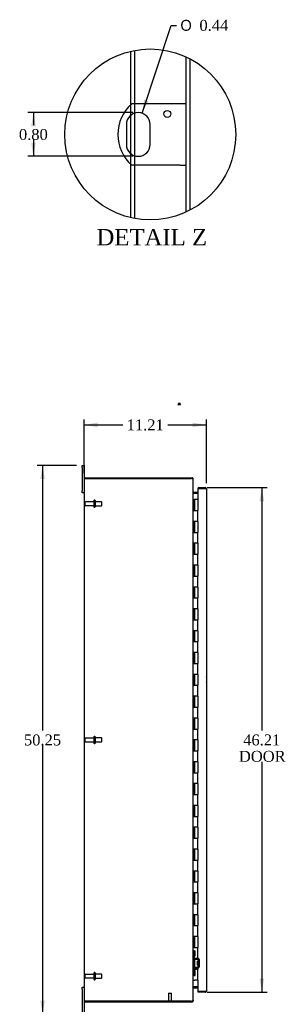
# Model space of a CAD drawing. Header units: inches. Extents: x 15 to 237, y 5 to 158.
# Tile 2 of 9: x 15 to 39, y 51 to 141. Entities that reach past the tile are written whole.
import ezdxf
from ezdxf.enums import TextEntityAlignment as Align

# ---------------------------------------------------------------- set-up
doc = ezdxf.new("R2010")
doc.units = ezdxf.units.IN
doc.header["$MEASUREMENT"] = 0
doc.layers.get('0').update_dxf_attribs({"linetype": 'CONTINUOUS'})
for name, color, linetype in [('COM40153-1', 7, 'CONTINUOUS'), ('COM42780', 7, 'CONTINUOUS'), ('COM48455', 7, 'CONTINUOUS'), ('COM71782-5', 7, 'CONTINUOUS'), ('DEFAULT', 7, 'CONTINUOUS'), ('FET07710', 7, 'CONTINUOUS'), ('HNG10620-44B', 7, 'CONTINUOUS'), ('HNG10620-44C', 7, 'CONTINUOUS'), ('STD21878', 7, 'CONTINUOUS'), ('STD26094', 7, 'CONTINUOUS')]:
    doc.layers.add(name, color=color, linetype=linetype)
doc.styles.add('SEACAD_SOLID_EDGE_ANSI1_SY', font='txt')
doc.styles.add('SEACAD_TIMES_NEW_ROMAN', font='times.ttf')

# ---------------------------------------------------------------- blocks, each defined once
blk = doc.blocks.new('SEANNOT_GROUP4')
at = {"layer": 'DEFAULT', "color": 136, "linetype": 'Continuous'}
blk.add_line((30.031, 106.173), (29.911, 105.965), dxfattribs=at)
blk.add_lwpolyline([(30.031, 106.173), (30.151, 105.965), (29.911, 105.965)], dxfattribs=at)
at = {"layer": 'DEFAULT', "color": 136, "linetype": 'Continuous', "style": 'SEACAD_TIMES_NEW_ROMAN'}
blk.add_text('4', height=0.08, dxfattribs=at).set_placement((30, 106.074), align=Align.TOP_LEFT)
blk = doc.blocks.new('GDIMGGROUP2')
at = {"layer": 'DEFAULT', "linetype": 'Continuous'}
for points in [[(22.579, 104.352), (21.329, 104.144), (22.579, 103.936)], [(31.289, 104.352), (31.289, 103.936), (32.539, 104.144)]]:
    blk.add_hatch(color=136, dxfattribs=at).paths.add_polyline_path(points)
at = {"layer": 'DEFAULT', "color": 136, "linetype": 'Continuous'}
for p, q in [((21.329, 99.692), (21.329, 104.644)), ((32.539, 98.795), (32.539, 104.644)), ((21.329, 104.144), (24.878, 104.144)), ((28.991, 104.144), (32.539, 104.144))]:
    blk.add_line(p, q, dxfattribs=at)
at = {"layer": 'DEFAULT', "color": 136, "linetype": 'Continuous', "style": 'SEACAD_TIMES_NEW_ROMAN'}
blk.add_text('11.21', height=1, dxfattribs=at).set_placement((25.228, 104.644), align=Align.TOP_LEFT)
blk = doc.blocks.new('GDIMGGROUP3')
at = {"layer": 'DEFAULT', "linetype": 'Continuous'}
for points in [[(17.324, 99.175), (17.741, 99.175), (17.533, 100.425)], [(17.324, 51.425), (17.533, 50.175), (17.741, 51.425)]]:
    blk.add_hatch(color=136, dxfattribs=at).paths.add_polyline_path(points)
at = {"layer": 'DEFAULT', "color": 136, "linetype": 'Continuous'}
for p, q in [((20.642, 100.425), (17.033, 100.425)), ((17.533, 100.425), (17.533, 76.15)), ((17.533, 74.8), (17.533, 50.175)), ((20.642, 50.175), (17.033, 50.175))]:
    blk.add_line(p, q, dxfattribs=at)
at = {"layer": 'DEFAULT', "color": 136, "linetype": 'Continuous', "style": 'SEACAD_TIMES_NEW_ROMAN'}
blk.add_text('50.25', height=1, dxfattribs=at).set_placement((15.827, 75.8), align=Align.TOP_LEFT)
blk = doc.blocks.new('GDIMGGROUP12')
at = {"layer": 'DEFAULT', "linetype": 'Continuous'}
for points in [[(37.814, 97.153), (37.606, 98.403), (37.397, 97.153)], [(37.814, 53.448), (37.397, 53.448), (37.606, 52.198)]]:
    blk.add_hatch(color=136, dxfattribs=at).paths.add_polyline_path(points)
at = {"layer": 'DEFAULT', "color": 136, "linetype": 'Continuous'}
for p, q in [((32.602, 98.403), (38.106, 98.403)), ((37.606, 98.403), (37.606, 76.15)), ((37.606, 73.3), (37.606, 52.198)), ((32.602, 52.198), (38.106, 52.198))]:
    blk.add_line(p, q, dxfattribs=at)
at = {"layer": 'DEFAULT', "color": 136, "linetype": 'Continuous', "style": 'SEACAD_TIMES_NEW_ROMAN'}
for s, p in [('46.21', (35.9, 75.8)), ('DOOR', (35.509, 74.3))]:
    blk.add_text(s, height=1, dxfattribs=at).set_placement(p, align=Align.TOP_LEFT)
blk = doc.blocks.new('GDIMGGROUP27')
at = {"layer": 'DEFAULT', "linetype": 'Continuous'}
for points in [[(16.486, 131.481), (16.902, 131.481), (16.694, 132.731)], [(16.486, 129.981), (16.694, 128.731), (16.902, 129.981)]]:
    blk.add_hatch(color=136, dxfattribs=at).paths.add_polyline_path(points)
at = {"layer": 'DEFAULT', "color": 136, "linetype": 'Continuous'}
for p, q in [((25.797, 132.731), (16.194, 132.731)), ((16.694, 132.731), (16.694, 131.581)), ((16.694, 130.231), (16.694, 128.731)), ((25.797, 128.731), (16.194, 128.731))]:
    blk.add_line(p, q, dxfattribs=at)
at = {"layer": 'DEFAULT', "color": 136, "linetype": 'Continuous', "style": 'SEACAD_TIMES_NEW_ROMAN'}
blk.add_text('0.80', height=1, dxfattribs=at).set_placement((15.367, 131.231), align=Align.TOP_LEFT)
blk = doc.blocks.new('GDIMGGROUP28')
at = {"layer": 'DEFAULT', "linetype": 'Continuous'}
blk.add_hatch(color=136, dxfattribs=at).paths.add_polyline_path([(26.835, 133.928), (26.64, 132.676), (27.231, 133.797)])
at = {"layer": 'DEFAULT', "color": 136, "linetype": 'Continuous'}
for p, q in [((26.64, 132.676), (29.302, 140.722)), ((29.302, 140.722), (29.802, 140.722))]:
    blk.add_line(p, q, dxfattribs=at)
for s, style, p in [('O', 'SEACAD_SOLID_EDGE_ANSI1_SY', (30.152, 141.222)), ('0.44', 'SEACAD_TIMES_NEW_ROMAN', (31.893, 141.222))]:
    blk.add_text(s, height=1, dxfattribs=dict(at, style=style)).set_placement(p, align=Align.TOP_LEFT)

msp = doc.modelspace()

# ---------------------------------------------------------------- linework, layer by layer
at = {"color": 7}
msp.add_circle((27.39, 130.731), 7.827, dxfattribs=at)
at = {"layer": 'COM40153-1', "color": 7}
for p, q in [((30.132, 133.544), (25.692, 133.544)), ((30.672, 133.544), (30.132, 133.544)), ((25.205, 131.639), (25.205, 129.824)), ((27.39, 129.824), (27.39, 131.639)), ((30.132, 127.919), (25.692, 127.919)), ((30.132, 127.919), (30.672, 127.919))]:
    msp.add_line(p, q, dxfattribs=at)
msp.add_circle((28.952, 132.609), 0.312, dxfattribs=at)
for centre, radius, start, end in [((28.172, 130.731), 3.75, 131.40962, 228.59038), ((26.297, 131.639), 1.092, 0, 180), ((26.297, 129.824), 1.092, 180, 0), ((31.829, 80.84), 0.75, 341.20309, 18.79691)]:
    msp.add_arc(centre, radius, start, end, dxfattribs=at)
at = {"layer": 'COM42780', "color": 7}
for p, q in [((31.329, 55.978), (31.371, 55.978)), ((31.422, 55.978), (31.371, 55.978)), ((31.422, 55.978), (31.489, 55.978)), ((31.422, 55.541), (31.422, 55.978)), ((31.424, 55.978), (31.424, 55.541)), ((31.489, 55.541), (31.489, 55.978)), ((31.371, 55.541), (31.329, 55.541)), ((31.422, 55.541), (31.371, 55.541)), ((31.422, 55.541), (31.489, 55.541)), ((31.424, 55.355), (31.424, 55.541)), ((31.759, 55.207), (31.47, 55.212)), ((31.761, 55.302), (31.472, 55.307)), ((31.711, 54.667), (31.711, 55.057)), ((31.806, 55.057), (31.711, 55.057)), ((31.901, 54.987), (31.711, 54.987)), ((31.815, 55.291), (31.761, 55.302)), ((31.806, 54.565), (31.806, 55.159)), ((31.901, 54.565), (31.901, 55.159)), ((31.329, 54.184), (31.371, 54.184)), ((31.371, 54.184), (31.422, 54.184)), ((31.422, 54.184), (31.489, 54.184)), ((31.422, 53.747), (31.422, 54.184)), ((31.424, 54.184), (31.424, 54.369)), ((31.424, 54.184), (31.424, 53.747)), ((31.47, 54.512), (31.759, 54.517)), ((31.472, 54.417), (31.761, 54.422)), ((31.489, 53.747), (31.489, 54.184)), ((31.901, 54.969), (31.711, 54.969)), ((31.711, 54.756), (31.901, 54.756)), ((31.901, 54.737), (31.711, 54.737)), ((31.711, 54.667), (31.806, 54.667)), ((31.761, 54.422), (31.815, 54.434)), ((31.371, 53.747), (31.329, 53.747)), ((31.422, 53.747), (31.371, 53.747)), ((31.422, 53.747), (31.489, 53.747)), ((31.423, 54.052), (31.424, 54.052)), ((31.423, 53.943), (31.423, 54.052)), ((31.423, 54.022), (31.424, 54.022)), ((31.423, 53.943), (31.424, 53.943)), ((31.423, 53.913), (31.423, 53.943)), ((31.423, 53.937), (31.424, 53.937)), ((31.423, 53.913), (31.424, 53.913)), ((31.423, 53.879), (31.423, 53.913)), ((31.423, 53.879), (31.424, 53.879))]:
    msp.add_line(p, q, dxfattribs=at)
for centre, radius, start, end in [((31.472, 55.355), 0.143, 180, 206.90823), ((31.472, 55.355), 0.143, 206.90823, 269), ((31.472, 55.355), 0.048, 180, 269), ((31.758, 55.159), 0.048, 0, 89), ((31.758, 55.159), 0.143, 0, 66.66652), ((31.472, 54.369), 0.143, 153.09177, 180), ((31.472, 54.369), 0.143, 91, 153.09177), ((31.472, 54.369), 0.048, 91, 180), ((31.758, 54.565), 0.048, 271, 0), ((31.758, 54.565), 0.143, 293.33348, 0)]:
    msp.add_arc(centre, radius, start, end, dxfattribs=at)
at = {"layer": 'COM48455', "color": 7}
for p, q in [((25.607, 133.467), (25.607, 138.352)), ((25.967, 133.544), (25.967, 138.428)), ((30.672, 123.626), (30.672, 137.837)), ((31.032, 123.804), (31.032, 137.659)), ((25.607, 132.486), (25.607, 133.467)), ((25.967, 132.68), (25.967, 133.544)), ((25.967, 128.782), (25.967, 132.68)), ((25.607, 128.977), (25.607, 132.486)), ((25.607, 127.996), (25.607, 128.977)), ((25.967, 127.919), (25.967, 128.782)), ((25.607, 123.11), (25.607, 127.996)), ((25.967, 123.035), (25.967, 127.919)), ((21.329, 99.192), (21.329, 51.408)), ((21.336, 99.228), (21.437, 99.228)), ((21.437, 99.228), (21.336, 99.228)), ((21.437, 99.3), (31.103, 99.3)), ((21.437, 99.228), (31.103, 99.228)), ((31.103, 99.228), (21.437, 99.228)), ((31.103, 99.3), (31.221, 99.3)), ((31.221, 99.228), (31.103, 99.228)), ((31.221, 99.228), (31.221, 99.3)), ((31.252, 99.212), (31.257, 99.192)), ((31.257, 99.192), (31.329, 99.192)), ((31.329, 99.123), (31.329, 99.192)), ((31.329, 51.478), (31.329, 99.123)), ((31.355, 97.999), (31.337, 97.936)), ((31.355, 97.901), (31.365, 97.901)), ((31.365, 97.997), (31.744, 97.997)), ((31.365, 97.925), (31.744, 97.925)), ((31.365, 97.901), (31.744, 97.901)), ((31.355, 52.602), (31.337, 52.664)), ((31.365, 52.7), (31.355, 52.7)), ((31.744, 52.7), (31.365, 52.7)), ((31.365, 52.675), (31.744, 52.675)), ((31.365, 52.603), (31.744, 52.603)), ((31.257, 51.408), (31.252, 51.389)), ((31.257, 51.408), (31.329, 51.408)), ((31.329, 51.478), (31.329, 51.408)), ((21.437, 51.373), (21.336, 51.373)), ((21.336, 51.372), (21.437, 51.372)), ((21.437, 51.373), (31.103, 51.373)), ((31.103, 51.372), (21.437, 51.372)), ((31.103, 51.3), (21.437, 51.3)), ((31.103, 51.372), (31.221, 51.372)), ((31.221, 51.3), (31.103, 51.3)), ((31.221, 51.372), (31.221, 51.3))]:
    msp.add_line(p, q, dxfattribs=at)
for centre, radius, start, end in [((21.437, 99.192), 0.108, 160.52878, 180), ((21.437, 99.192), 0.108, 90, 160.52878), ((31.103, 98.978), 0.25, 61.84537, 90), ((31.221, 99.192), 0.108, 32.64311, 90), ((31.221, 99.192), 0.036, 32.64311, 90), ((31.221, 99.192), 0.109, 0.0913, 32.5518), ((31.282, 99.119), 0.0479, 4.85781, 50.20268), ((31.365, 98.033), 0.036, 180.0001, 253.77951), ((31.471, 97.983), 0.142, 183.34421, 215.31064), ((31.365, 98.033), 0.108, 253.77961, 270), ((31.365, 98.033), 0.036, 253.77961, 270), ((31.471, 52.618), 0.142, 144.68935, 176.6558), ((31.365, 52.567), 0.036, 106.22049, 179.9999), ((31.365, 52.567), 0.108, 90, 106.22039), ((31.365, 52.567), 0.036, 90, 106.22039), ((21.437, 51.408), 0.108, 180, 199.47122), ((31.103, 51.623), 0.25, 270, 298.15463), ((31.176, 51.617), 0.219, 281.9896, 308.4732), ((31.221, 51.408), 0.036, 270, 327.35689), ((31.282, 51.482), 0.0479, 309.79734, 355.14219), ((31.221, 51.409), 0.109, 327.4482, 359.9087), ((21.437, 51.408), 0.108, 199.47122, 270), ((31.221, 51.408), 0.108, 270, 327.35689)]:
    msp.add_arc(centre, radius, start, end, dxfattribs=at)
for centre, start_param, end_param in [((21.437, 99.192), 2.801756, 3.141593), ((21.437, 51.408), 3.141593, 3.48143)]:
    msp.add_ellipse(centre, major_axis=(0.108, 0), ratio=0.997813, start_param=start_param, end_param=end_param, dxfattribs=at)
msp.add_open_spline([(31.312, 99.156), (31.311, 99.157), (31.309, 99.159), (31.305, 99.162), (31.301, 99.165), (31.297, 99.168), (31.292, 99.171), (31.287, 99.174), (31.281, 99.177), (31.274, 99.18), (31.263, 99.185), (31.252, 99.189), (31.241, 99.193), (31.231, 99.196), (31.225, 99.198), (31.221, 99.199)], degree=3, knots=[0, 0, 0, 0, 0.058508, 0.117588, 0.177234, 0.23744, 0.298196, 0.359495, 0.421327, 0.483683, 0.609872, 0.738031, 0.824554, 0.911887, 1, 1, 1, 1], dxfattribs=at)
at = {"layer": 'COM71782-5', "color": 7}
for p, q in [((32.431, 98.331), (31.744, 98.331)), ((31.744, 98.331), (31.744, 97.3)), ((31.772, 98.403), (31.772, 98.331)), ((31.772, 98.403), (32.431, 98.403)), ((31.772, 98.331), (32.431, 98.331)), ((32.533, 98.331), (32.431, 98.331)), ((32.431, 98.331), (32.533, 98.331)), ((32.539, 98.295), (32.539, 52.306)), ((31.744, 53.3), (31.744, 52.27)), ((31.744, 52.27), (32.431, 52.27)), ((31.772, 52.198), (31.772, 52.27)), ((32.431, 52.27), (31.772, 52.27)), ((32.431, 52.198), (31.772, 52.198)), ((32.431, 52.27), (32.533, 52.27)), ((32.533, 52.27), (32.431, 52.27))]:
    msp.add_line(p, q, dxfattribs=at)
for centre, start, end in [((32.431, 98.295), 19.47122, 90), ((32.431, 98.295), 0, 19.47122), ((32.431, 52.306), 340.52878, 360), ((32.431, 52.306), 270, 340.52878)]:
    msp.add_arc(centre, 0.108, start, end, dxfattribs=at)
for centre, start_param, end_param in [((32.431, 98.295), 3.141593, 3.48143), ((32.431, 52.306), 2.801756, 3.141593)]:
    msp.add_ellipse(centre, major_axis=(-0.108, 0), ratio=0.997813, start_param=start_param, end_param=end_param, dxfattribs=at)
at = {"layer": 'FET07710', "color": 7}
for p, q in [((21.142, 100.238), (21.142, 100.425)), ((21.142, 100.425), (21.329, 100.425)), ((21.142, 100.238), (21.142, 98.113)), ((21.329, 100.425), (21.329, 100.238)), ((21.329, 100.238), (21.329, 99.192)), ((21.142, 97.925), (21.142, 98.113)), ((21.329, 97.925), (21.142, 97.925)), ((21.142, 52.488), (21.142, 52.675)), ((21.142, 52.675), (21.329, 52.675)), ((21.142, 52.488), (21.142, 50.363)), ((21.329, 51.408), (21.329, 50.363))]:
    msp.add_line(p, q, dxfattribs=at)
at = {"layer": 'HNG10620-44B', "color": 7}
for p, q in [((31.329, 97.3), (31.355, 97.3)), ((31.355, 97.3), (31.373, 97.3)), ((31.373, 97.3), (31.416, 97.3)), ((31.373, 97.3), (31.373, 96.3)), ((31.416, 97.3), (31.416, 96.3)), ((31.373, 96.3), (31.482, 96.3)), ((31.482, 96.3), (31.744, 96.3)), ((31.744, 95.3), (31.744, 96.3)), ((31.482, 95.3), (31.373, 95.3)), ((31.373, 95.3), (31.373, 94.3)), ((31.416, 95.3), (31.416, 94.3)), ((31.744, 95.3), (31.482, 95.3)), ((31.373, 94.3), (31.482, 94.3)), ((31.482, 94.3), (31.744, 94.3)), ((31.744, 93.3), (31.744, 94.3)), ((31.482, 93.3), (31.373, 93.3)), ((31.373, 93.3), (31.373, 92.3)), ((31.416, 93.3), (31.416, 92.3)), ((31.744, 93.3), (31.482, 93.3)), ((31.373, 92.3), (31.482, 92.3)), ((31.482, 92.3), (31.744, 92.3)), ((31.744, 91.3), (31.744, 92.3)), ((31.482, 91.3), (31.373, 91.3)), ((31.373, 91.3), (31.373, 90.3)), ((31.416, 91.3), (31.416, 90.3)), ((31.744, 91.3), (31.482, 91.3)), ((31.373, 90.3), (31.482, 90.3)), ((31.482, 90.3), (31.744, 90.3)), ((31.744, 89.3), (31.744, 90.3)), ((31.482, 89.3), (31.373, 89.3)), ((31.373, 89.3), (31.373, 88.3)), ((31.416, 89.3), (31.416, 88.3)), ((31.744, 89.3), (31.482, 89.3)), ((31.373, 88.3), (31.482, 88.3)), ((31.482, 88.3), (31.744, 88.3)), ((31.744, 87.3), (31.744, 88.3)), ((31.482, 87.3), (31.373, 87.3)), ((31.373, 87.3), (31.373, 86.3)), ((31.416, 87.3), (31.416, 86.3)), ((31.744, 87.3), (31.482, 87.3)), ((31.373, 86.3), (31.482, 86.3)), ((31.482, 86.3), (31.744, 86.3)), ((31.744, 85.3), (31.744, 86.3)), ((31.482, 85.3), (31.373, 85.3)), ((31.373, 85.3), (31.373, 84.3)), ((31.416, 85.3), (31.416, 84.3)), ((31.744, 85.3), (31.482, 85.3)), ((31.373, 84.3), (31.482, 84.3)), ((31.482, 84.3), (31.744, 84.3)), ((31.744, 83.3), (31.744, 84.3)), ((31.482, 83.3), (31.373, 83.3)), ((31.373, 83.3), (31.373, 82.3)), ((31.416, 83.3), (31.416, 82.3)), ((31.744, 83.3), (31.482, 83.3)), ((31.373, 82.3), (31.482, 82.3)), ((31.482, 82.3), (31.744, 82.3)), ((31.744, 81.3), (31.744, 82.3)), ((31.482, 81.3), (31.373, 81.3)), ((31.373, 81.3), (31.373, 80.3)), ((31.416, 81.3), (31.416, 80.3)), ((31.744, 81.3), (31.482, 81.3)), ((31.373, 80.3), (31.482, 80.3)), ((31.482, 80.3), (31.744, 80.3)), ((31.744, 79.3), (31.744, 80.3)), ((31.482, 79.3), (31.373, 79.3)), ((31.373, 79.3), (31.373, 78.3)), ((31.416, 79.3), (31.416, 78.3)), ((31.744, 79.3), (31.482, 79.3)), ((31.373, 78.3), (31.482, 78.3)), ((31.482, 78.3), (31.744, 78.3)), ((31.744, 77.3), (31.744, 78.3)), ((31.482, 77.3), (31.373, 77.3)), ((31.373, 77.3), (31.373, 76.3)), ((31.416, 77.3), (31.416, 76.3)), ((31.744, 77.3), (31.482, 77.3)), ((31.373, 76.3), (31.482, 76.3)), ((31.482, 76.3), (31.744, 76.3)), ((31.744, 75.3), (31.744, 76.3)), ((31.482, 75.3), (31.373, 75.3)), ((31.373, 75.3), (31.373, 74.3)), ((31.416, 75.3), (31.416, 74.3)), ((31.744, 75.3), (31.482, 75.3)), ((31.373, 74.3), (31.482, 74.3)), ((31.482, 74.3), (31.744, 74.3)), ((31.744, 73.3), (31.744, 74.3)), ((31.482, 73.3), (31.373, 73.3)), ((31.373, 73.3), (31.373, 72.3)), ((31.416, 73.3), (31.416, 72.3)), ((31.744, 73.3), (31.482, 73.3)), ((31.373, 72.3), (31.482, 72.3)), ((31.482, 72.3), (31.744, 72.3)), ((31.744, 71.3), (31.744, 72.3)), ((31.482, 71.3), (31.373, 71.3)), ((31.373, 71.3), (31.373, 70.3)), ((31.416, 71.3), (31.416, 70.3)), ((31.744, 71.3), (31.482, 71.3)), ((31.373, 70.3), (31.482, 70.3)), ((31.482, 70.3), (31.744, 70.3)), ((31.744, 69.3), (31.744, 70.3)), ((31.482, 69.3), (31.373, 69.3)), ((31.373, 69.3), (31.373, 68.3)), ((31.416, 69.3), (31.416, 68.3)), ((31.744, 69.3), (31.482, 69.3)), ((31.373, 68.3), (31.482, 68.3)), ((31.482, 68.3), (31.744, 68.3)), ((31.744, 67.3), (31.744, 68.3)), ((31.482, 67.3), (31.373, 67.3)), ((31.373, 67.3), (31.373, 66.3)), ((31.416, 67.3), (31.416, 66.3)), ((31.744, 67.3), (31.482, 67.3)), ((31.373, 66.3), (31.482, 66.3)), ((31.482, 66.3), (31.744, 66.3)), ((31.744, 65.3), (31.744, 66.3)), ((31.482, 65.3), (31.373, 65.3)), ((31.373, 65.3), (31.373, 64.3)), ((31.416, 65.3), (31.416, 64.3)), ((31.744, 65.3), (31.482, 65.3)), ((31.373, 64.3), (31.482, 64.3)), ((31.482, 64.3), (31.744, 64.3)), ((31.744, 63.3), (31.744, 64.3)), ((31.482, 63.3), (31.373, 63.3)), ((31.373, 63.3), (31.373, 62.3)), ((31.416, 63.3), (31.416, 62.3)), ((31.744, 63.3), (31.482, 63.3)), ((31.373, 62.3), (31.482, 62.3)), ((31.482, 62.3), (31.744, 62.3)), ((31.744, 61.3), (31.744, 62.3)), ((31.482, 61.3), (31.373, 61.3)), ((31.373, 61.3), (31.373, 60.3)), ((31.416, 61.3), (31.416, 60.3)), ((31.744, 61.3), (31.482, 61.3)), ((31.373, 60.3), (31.482, 60.3)), ((31.482, 60.3), (31.744, 60.3)), ((31.744, 59.3), (31.744, 60.3)), ((31.482, 59.3), (31.373, 59.3)), ((31.373, 59.3), (31.373, 58.3)), ((31.416, 59.3), (31.416, 58.3)), ((31.744, 59.3), (31.482, 59.3)), ((31.373, 58.3), (31.482, 58.3)), ((31.482, 58.3), (31.744, 58.3)), ((31.744, 57.3), (31.744, 58.3)), ((31.482, 57.3), (31.373, 57.3)), ((31.373, 57.3), (31.373, 56.3)), ((31.416, 57.3), (31.416, 56.3)), ((31.744, 57.3), (31.482, 57.3)), ((31.373, 56.3), (31.482, 56.3)), ((31.482, 56.3), (31.744, 56.3)), ((31.744, 55.3), (31.744, 56.3)), ((31.482, 55.3), (31.373, 55.3)), ((31.373, 55.3), (31.373, 54.3)), ((31.416, 55.3), (31.416, 54.3)), ((31.744, 55.3), (31.482, 55.3)), ((31.373, 54.3), (31.482, 54.3)), ((31.482, 54.3), (31.744, 54.3)), ((31.744, 53.3), (31.744, 54.3)), ((31.329, 53.3), (31.355, 53.3)), ((31.355, 53.3), (31.482, 53.3)), ((31.744, 53.3), (31.482, 53.3))]:
    msp.add_line(p, q, dxfattribs=at)
at = {"layer": 'HNG10620-44C', "color": 7}
for p, q in [((31.744, 97.3), (31.437, 97.3)), ((31.437, 97.3), (31.437, 96.3)), ((31.744, 97.3), (31.744, 96.3)), ((31.482, 96.3), (31.744, 96.3)), ((31.744, 95.3), (31.744, 96.3)), ((31.437, 95.3), (31.437, 94.3)), ((31.744, 95.3), (31.482, 95.3)), ((31.744, 95.3), (31.744, 94.3)), ((31.482, 94.3), (31.744, 94.3)), ((31.744, 93.3), (31.744, 94.3)), ((31.437, 93.3), (31.437, 92.3)), ((31.744, 93.3), (31.482, 93.3)), ((31.744, 93.3), (31.744, 92.3)), ((31.482, 92.3), (31.744, 92.3)), ((31.744, 91.3), (31.744, 92.3)), ((31.437, 91.3), (31.437, 90.3)), ((31.744, 91.3), (31.482, 91.3)), ((31.744, 91.3), (31.744, 90.3)), ((31.482, 90.3), (31.744, 90.3)), ((31.744, 89.3), (31.744, 90.3)), ((31.437, 89.3), (31.437, 88.3)), ((31.744, 89.3), (31.482, 89.3)), ((31.744, 89.3), (31.744, 88.3)), ((31.482, 88.3), (31.744, 88.3)), ((31.744, 87.3), (31.744, 88.3)), ((31.437, 87.3), (31.437, 86.3)), ((31.744, 87.3), (31.482, 87.3)), ((31.744, 87.3), (31.744, 86.3)), ((31.482, 86.3), (31.744, 86.3)), ((31.744, 85.3), (31.744, 86.3)), ((31.437, 85.3), (31.437, 84.3)), ((31.744, 85.3), (31.482, 85.3)), ((31.744, 85.3), (31.744, 84.3)), ((31.482, 84.3), (31.744, 84.3)), ((31.744, 83.3), (31.744, 84.3)), ((31.437, 83.3), (31.437, 82.3)), ((31.744, 83.3), (31.482, 83.3)), ((31.744, 83.3), (31.744, 82.3)), ((31.482, 82.3), (31.744, 82.3)), ((31.744, 81.3), (31.744, 82.3)), ((31.437, 81.3), (31.437, 80.3)), ((31.744, 81.3), (31.482, 81.3)), ((31.744, 81.3), (31.744, 80.3)), ((31.482, 80.3), (31.744, 80.3)), ((31.744, 79.3), (31.744, 80.3)), ((31.437, 79.3), (31.437, 78.3)), ((31.744, 79.3), (31.482, 79.3)), ((31.744, 79.3), (31.744, 78.3)), ((31.482, 78.3), (31.744, 78.3)), ((31.744, 77.3), (31.744, 78.3)), ((31.437, 77.3), (31.437, 76.3)), ((31.744, 77.3), (31.482, 77.3)), ((31.744, 77.3), (31.744, 76.3)), ((31.482, 76.3), (31.744, 76.3)), ((31.744, 75.3), (31.744, 76.3)), ((31.437, 75.3), (31.437, 74.3)), ((31.744, 75.3), (31.482, 75.3)), ((31.744, 75.3), (31.744, 74.3)), ((31.482, 74.3), (31.744, 74.3)), ((31.744, 73.3), (31.744, 74.3)), ((31.437, 73.3), (31.437, 72.3)), ((31.744, 73.3), (31.482, 73.3)), ((31.744, 73.3), (31.744, 72.3)), ((31.482, 72.3), (31.744, 72.3)), ((31.744, 71.3), (31.744, 72.3)), ((31.437, 71.3), (31.437, 70.3)), ((31.744, 71.3), (31.482, 71.3)), ((31.744, 71.3), (31.744, 70.3)), ((31.482, 70.3), (31.744, 70.3)), ((31.744, 69.3), (31.744, 70.3)), ((31.437, 69.3), (31.437, 68.3)), ((31.744, 69.3), (31.482, 69.3)), ((31.744, 69.3), (31.744, 68.3)), ((31.482, 68.3), (31.744, 68.3)), ((31.744, 67.3), (31.744, 68.3)), ((31.437, 67.3), (31.437, 66.3)), ((31.744, 67.3), (31.482, 67.3)), ((31.744, 67.3), (31.744, 66.3)), ((31.482, 66.3), (31.744, 66.3)), ((31.744, 65.3), (31.744, 66.3)), ((31.437, 65.3), (31.437, 64.3)), ((31.744, 65.3), (31.482, 65.3)), ((31.744, 65.3), (31.744, 64.3)), ((31.482, 64.3), (31.744, 64.3)), ((31.744, 63.3), (31.744, 64.3)), ((31.437, 63.3), (31.437, 62.3)), ((31.744, 63.3), (31.482, 63.3)), ((31.744, 63.3), (31.744, 62.3)), ((31.482, 62.3), (31.744, 62.3)), ((31.744, 61.3), (31.744, 62.3)), ((31.437, 61.3), (31.437, 60.3)), ((31.744, 61.3), (31.482, 61.3)), ((31.744, 61.3), (31.744, 60.3)), ((31.482, 60.3), (31.744, 60.3)), ((31.744, 59.3), (31.744, 60.3)), ((31.437, 59.3), (31.437, 58.3)), ((31.744, 59.3), (31.482, 59.3)), ((31.744, 59.3), (31.744, 58.3)), ((31.482, 58.3), (31.744, 58.3)), ((31.744, 57.3), (31.744, 58.3)), ((31.437, 57.3), (31.437, 56.3)), ((31.744, 57.3), (31.482, 57.3)), ((31.744, 57.3), (31.744, 56.3)), ((31.482, 56.3), (31.744, 56.3)), ((31.744, 55.3), (31.744, 56.3)), ((31.437, 55.3), (31.437, 54.3)), ((31.744, 55.3), (31.482, 55.3)), ((31.744, 55.3), (31.744, 54.3)), ((31.482, 54.3), (31.744, 54.3)), ((31.744, 53.3), (31.744, 54.3))]:
    msp.add_line(p, q, dxfattribs=at)
at = {"layer": 'STD21878', "color": 7}
for p, q in [((29.057, 51.404), (29.338, 51.404)), ((29.057, 51.404), (29.057, 51.373)), ((29.072, 52.122), (29.322, 52.122)), ((29.072, 52.122), (29.072, 51.404)), ((29.322, 51.404), (29.322, 52.122)), ((29.338, 51.373), (29.338, 51.404)), ((29.057, 51.373), (29.057, 51.372)), ((29.338, 51.372), (29.338, 51.373))]:
    msp.add_line(p, q, dxfattribs=at)
at = {"layer": 'STD26094', "color": 7}
for p, q in [((21.401, 97.03), (21.401, 96.82)), ((22.238, 97.09), (21.461, 97.09)), ((21.461, 96.76), (22.238, 96.76)), ((22.238, 97.22), (22.238, 96.63)), ((22.308, 97.25), (22.268, 97.25)), ((22.268, 96.6), (22.308, 96.6)), ((22.338, 97.22), (22.338, 96.63)), ((22.926, 97.113), (22.338, 97.113)), ((22.338, 96.738), (22.926, 96.738)), ((22.926, 97.113), (22.926, 96.738)), ((22.963, 97.075), (22.926, 97.113)), ((22.926, 96.738), (22.963, 96.775)), ((22.963, 96.775), (22.963, 97.075)), ((21.401, 75.405), (21.401, 75.195)), ((22.238, 75.465), (21.461, 75.465)), ((21.461, 75.135), (22.238, 75.135)), ((22.238, 75.595), (22.238, 75.005)), ((22.308, 75.625), (22.268, 75.625)), ((22.268, 74.975), (22.308, 74.975)), ((22.338, 75.595), (22.338, 75.005)), ((22.926, 75.488), (22.338, 75.488)), ((22.338, 75.113), (22.926, 75.113)), ((22.926, 75.488), (22.926, 75.113)), ((22.963, 75.45), (22.926, 75.488)), ((22.926, 75.113), (22.963, 75.15)), ((22.963, 75.15), (22.963, 75.45)), ((21.401, 53.78), (21.401, 53.57)), ((22.238, 53.84), (21.461, 53.84)), ((21.461, 53.51), (22.238, 53.51)), ((22.238, 53.97), (22.238, 53.38)), ((22.308, 54), (22.268, 54)), ((22.268, 53.35), (22.308, 53.35)), ((22.338, 53.97), (22.338, 53.38)), ((22.926, 53.863), (22.338, 53.863)), ((22.338, 53.488), (22.926, 53.488)), ((22.926, 53.863), (22.926, 53.488)), ((22.963, 53.825), (22.926, 53.863)), ((22.926, 53.488), (22.963, 53.525)), ((22.963, 53.525), (22.963, 53.825))]:
    msp.add_line(p, q, dxfattribs=at)
for centre, radius, start, end in [((21.461, 97.03), 0.06, 90, 180), ((21.461, 96.82), 0.06, 180, 270), ((22.268, 97.22), 0.03, 90, 180), ((22.268, 96.63), 0.03, 180, 270), ((22.308, 97.22), 0.03, 0, 90), ((22.308, 96.63), 0.03, 270, 0), ((21.461, 75.405), 0.06, 90, 180), ((21.461, 75.195), 0.06, 180, 270), ((22.268, 75.595), 0.03, 90, 180), ((22.268, 75.005), 0.03, 180, 270), ((22.308, 75.595), 0.03, 0, 90), ((22.308, 75.005), 0.03, 270, 0), ((21.461, 53.78), 0.06, 90, 180), ((21.461, 53.57), 0.06, 180, 270), ((22.268, 53.97), 0.03, 90, 180), ((22.268, 53.38), 0.03, 180, 270), ((22.308, 53.97), 0.03, 0, 90), ((22.308, 53.38), 0.03, 270, 0)]:
    msp.add_arc(centre, radius, start, end, dxfattribs=at)

# ---------------------------------------------------------------- block references
at = {"layer": 'DEFAULT', "color": 7}
for name in ['GDIMGGROUP28', 'GDIMGGROUP27', 'SEANNOT_GROUP4', 'GDIMGGROUP2', 'GDIMGGROUP3', 'GDIMGGROUP12']:
    msp.add_blockref(name, (0, 0), dxfattribs=at)

# ---------------------------------------------------------------- texts
at = {"layer": 'DEFAULT', "color": 7, "style": 'SEACAD_TIMES_NEW_ROMAN'}
msp.add_text('DETAIL Z', height=1.5, dxfattribs=at).set_placement((22.467, 122.075), align=Align.TOP_LEFT)

doc.saveas('drawing.dxf')
